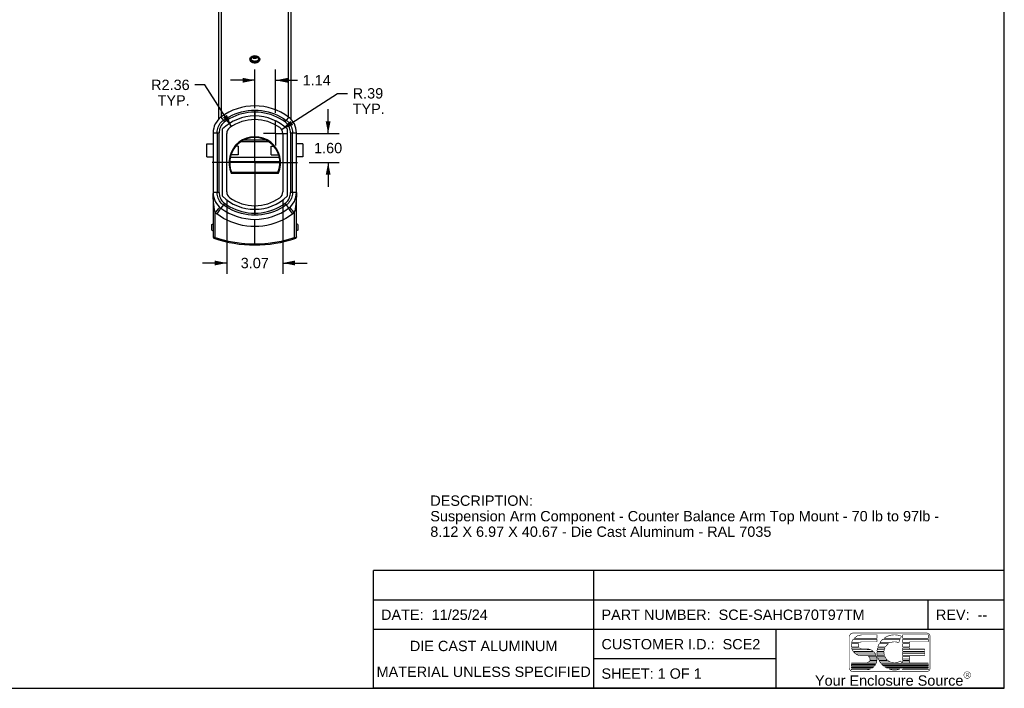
# Model space of a CAD drawing. Header units: inches. Extents: x 0 to 113, y 0 to 73.
# Tile 9 of 12: x 59 to 113, y 0 to 37. Entities that reach past the tile are written whole.
import ezdxf

# ---------------------------------------------------------------- set-up
doc = ezdxf.new("R2010")
doc.units = ezdxf.units.IN
doc.header["$LTSCALE"] = 6.233333
doc.header["$MEASUREMENT"] = 0
doc.linetypes.add('CENTER', pattern=[0.6, 0.375, -0.075, 0.075, -0.075])
doc.layers.get('0').update_dxf_attribs({"linetype": 'CONTINUOUS'})
doc.layers.add('DEFAULT_1', color=7, linetype='CENTER')
doc.styles.get("Standard").update_dxf_attribs({"font": 'arial.ttf'})
doc.styles.add('TEXTSTYLE_2', font='arial.ttf')
doc.dimstyles.new('DIMSTYLE_1', dxfattribs={"dimtxt": 0.566667, "dimasz": 0.666667, "dimexe": 0.09, "dimexo": 0.07, "dimgap": 0.0425, "dimtad": 0, "dimtih": 1, "dimtoh": 1, "dimzin": 4, "dimdsep": 46, "dimtxsty": 'Standard', "dimblk": '_FILLED', "dimblk1": '_FILLED', "dimblk2": '_FILLED', "dimcen": 0.09, "dimadec": 3, "dimazin": 1, "dimtfac": 1, "dimtdec": 3, "dimtofl": 0, "dimtmove": 0, "dimatfit": 3, "dimldrblk": '_FILLED', "dimfxl": 0, "dimtolj": 1, "dimtzin": 4, "dimarcsym": 0})
doc.dimstyles.new('DIMSTYLE_2', dxfattribs={"dimtxt": 0.566667, "dimasz": 0.666667, "dimexe": 0.09, "dimexo": 0.07, "dimgap": 0.09, "dimtad": 0, "dimtih": 1, "dimtoh": 1, "dimzin": 4, "dimdsep": 46, "dimtxsty": 'Standard', "dimblk": '_FILLED', "dimblk1": '_FILLED', "dimblk2": '_FILLED', "dimcen": 0.09, "dimadec": 3, "dimazin": 1, "dimtfac": 1, "dimtdec": 3, "dimtofl": 0, "dimtmove": 0, "dimatfit": 3, "dimldrblk": '_FILLED', "dimfxl": 0, "dimtolj": 1, "dimtzin": 4, "dimarcsym": 0})

# ---------------------------------------------------------------- blocks, each defined once
blk = doc.blocks.new('_FILLED')
at = {"color": 0, "linetype": 'ByBlock'}
blk.add_solid([(0, 0), (-1, 0.2), (-1, -0.2)], dxfattribs=at)
blk = doc.blocks.new('*D1')
at = {"color": 2, "linetype": 'Continuous'}
for p, q in [((70.71, 26.756), (70.71, 22.723)), ((73.78, 26.756), (73.78, 22.723)), ((70.71, 23.323), (69.376, 23.323)), ((73.78, 23.323), (75.114, 23.323))]:
    blk.add_line(p, q, dxfattribs=at)
at = {"color": 2, "linetype": 'Continuous', "xscale": 0.6666666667, "yscale": 0.6666666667, "zscale": 0.6666666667}
blk.add_blockref('_FILLED', (70.71, 23.323), dxfattribs=at)
at = {"color": 2, "linetype": 'Continuous', "xscale": 0.6666666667, "yscale": 0.6666666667, "zscale": 0.6666666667, "rotation": 180}
blk.add_blockref('_FILLED', (73.78, 23.323), dxfattribs=at)
at = {"color": 2, "linetype": 'Continuous', "insert": (72.245, 23.606), "char_height": 0.5667, "width": 1.5399, "attachment_point": 2, "line_spacing_factor": 0.9}
blk.add_mtext('3.07', dxfattribs=at)
blk = doc.blocks.new('*D2')
at = {"color": 2, "linetype": 'Continuous'}
for p, q in [((73.717, 30.644), (76.778, 32.627)), ((76.778, 32.627), (77.328, 32.627))]:
    blk.add_line(p, q, dxfattribs=at)
at = {"color": 2, "linetype": 'Continuous', "xscale": 0.6666666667, "yscale": 0.6666666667, "zscale": 0.6666666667, "rotation": 212.9376959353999}
blk.add_blockref('_FILLED', (73.717, 30.644), dxfattribs=at)
at = {"color": 2, "linetype": 'Continuous', "insert": (77.612, 32.911), "char_height": 0.5667, "width": 1.75477, "attachment_point": 1, "line_spacing_factor": 0.9}
blk.add_mtext('R.39\\PTYP.', dxfattribs=at)
blk = doc.blocks.new('*D3')
at = {"color": 2, "linetype": 'Continuous'}
for p, q in [((69.508, 33.092), (68.958, 33.092)), ((70.969, 30.815), (69.508, 33.092))]:
    blk.add_line(p, q, dxfattribs=at)
at = {"color": 2, "linetype": 'Continuous', "xscale": 0.6666666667, "yscale": 0.6666666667, "zscale": 0.6666666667, "rotation": 302.6889258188}
blk.add_blockref('_FILLED', (70.969, 30.815), dxfattribs=at)
at = {"color": 2, "linetype": 'Continuous', "insert": (68.674, 33.376), "char_height": 0.5667, "width": 2.11078, "attachment_point": 3, "line_spacing_factor": 0.9}
blk.add_mtext('R2.36\\PTYP.', dxfattribs=at)
blk = doc.blocks.new('*D4')
at = {"color": 2, "linetype": 'Continuous'}
for p, q in [((76.266, 30.43), (76.266, 31.764)), ((74.52, 30.43), (76.866, 30.43)), ((75.232, 28.827), (76.866, 28.827)), ((76.266, 28.827), (76.266, 27.493))]:
    blk.add_line(p, q, dxfattribs=at)
at = {"color": 2, "linetype": 'Continuous', "xscale": 0.6666666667, "yscale": 0.6666666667, "zscale": 0.6666666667}
for p, rotation in [((76.266, 30.43), 270), ((76.266, 28.827), 90)]:
    blk.add_blockref('_FILLED', p, dxfattribs=dict(at, rotation=rotation))
at = {"color": 2, "linetype": 'Continuous', "insert": (76.266, 29.912), "char_height": 0.5667, "width": 1.5399, "attachment_point": 2, "line_spacing_factor": 0.9}
blk.add_mtext('1.60', dxfattribs=at)
blk = doc.blocks.new('*D5')
at = {"color": 2, "linetype": 'Continuous'}
for p, q in [((72.245, 31.813), (72.245, 33.944)), ((73.387, 31.564), (73.387, 33.944)), ((72.245, 33.344), (70.912, 33.344)), ((73.387, 33.344), (74.585, 33.344))]:
    blk.add_line(p, q, dxfattribs=at)
at = {"color": 2, "linetype": 'Continuous', "xscale": 0.6666666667, "yscale": 0.6666666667, "zscale": 0.6666666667}
blk.add_blockref('_FILLED', (72.245, 33.344), dxfattribs=at)
at = {"color": 2, "linetype": 'Continuous', "xscale": 0.6666666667, "yscale": 0.6666666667, "zscale": 0.6666666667, "rotation": 180}
blk.add_blockref('_FILLED', (73.387, 33.344), dxfattribs=at)
at = {"color": 2, "linetype": 'Continuous', "insert": (74.868, 33.628), "char_height": 0.5667, "width": 1.5399, "attachment_point": 1, "line_spacing_factor": 0.9}
blk.add_mtext('1.14', dxfattribs=at)

msp = doc.modelspace()

# ---------------------------------------------------------------- linework, layer by layer
at = {"color": 7, "linetype": 'Continuous'}
for p, q in [((113.333, 0), (113.333, 73.333)), ((72.151, 34.578), (72.149, 34.591)), ((72.162, 34.586), (72.15, 34.581)), ((72.162, 34.621), (72.245, 34.652)), ((72.162, 34.56), (72.162, 34.621)), ((72.245, 34.53), (72.162, 34.56)), ((72.182, 34.637), (72.196, 34.643)), ((72.196, 34.643), (72.213, 34.648)), ((72.213, 34.648), (72.23, 34.651)), ((72.245, 34.652), (72.329, 34.621)), ((72.329, 34.56), (72.245, 34.53)), ((72.267, 34.65), (72.287, 34.646)), ((72.329, 34.621), (72.329, 34.56)), ((72.34, 34.581), (72.329, 34.587)), ((72.339, 34.605), (72.342, 34.591)), ((71.969, 34.476), (71.973, 34.449)), ((72.21, 34.534), (72.193, 34.54)), ((72.227, 34.531), (72.21, 34.534)), ((72.276, 34.533), (72.26, 34.531)), ((72.517, 34.449), (72.521, 34.476)), ((70.391, 31.324), (70.522, 31.147)), ((72.243, 31.595), (72.243, 31.631)), ((72.247, 31.595), (72.243, 31.595)), ((72.243, 31.595), (72.243, 31.203)), ((72.246, 31.679), (72.247, 31.65)), ((72.247, 31.203), (72.247, 31.595)), ((74.099, 31.324), (73.968, 31.147)), ((70.587, 31.057), (70.566, 31.086)), ((72.247, 31.204), (72.243, 31.204)), ((73.952, 31.124), (73.935, 31.1)), ((69.962, 30.47), (70.29, 30.47)), ((69.962, 30.47), (69.962, 27.165)), ((70.18, 30.47), (70.18, 27.183)), ((70.29, 27.183), (70.29, 30.47)), ((70.473, 26.98), (70.473, 30.673)), ((70.71, 27.223), (70.71, 30.43)), ((73.78, 30.43), (73.78, 27.223)), ((74.017, 30.673), (74.017, 26.98)), ((74.2, 30.47), (74.529, 30.47)), ((74.2, 30.47), (74.2, 27.183)), ((74.31, 27.183), (74.31, 30.47)), ((74.529, 24.757), (74.529, 30.47)), ((69.607, 29.85), (69.962, 29.85)), ((69.607, 29.142), (69.607, 29.85)), ((71.34, 29.732), (71.207, 29.732)), ((71.34, 29.732), (71.34, 29.26)), ((71.489, 29.978), (73.001, 29.978)), ((71.65, 30.07), (72.84, 30.07)), ((73.151, 29.732), (73.283, 29.732)), ((73.151, 29.26), (73.151, 29.732)), ((74.883, 29.85), (74.529, 29.85)), ((74.883, 29.85), (74.883, 29.142)), ((71.34, 29.26), (70.937, 29.26)), ((73.151, 29.26), (73.553, 29.26)), ((69.607, 29.142), (69.962, 29.142)), ((70.867, 28.882), (73.544, 28.882)), ((70.9, 29.126), (73.591, 29.126)), ((74.883, 29.142), (74.529, 29.142)), ((70.951, 28.248), (73.539, 28.248)), ((73.514, 28.287), (70.976, 28.287)), ((73.514, 28.287), (73.514, 28.286)), ((73.514, 28.286), (73.518, 28.281)), ((70.29, 27.183), (69.962, 27.183)), ((69.962, 27.139), (69.962, 24.735)), ((74.529, 27.183), (74.2, 27.183)), ((70.522, 26.506), (70.391, 26.329)), ((70.556, 26.554), (70.539, 26.53)), ((72.243, 26.45), (72.243, 26.058)), ((72.243, 26.449), (72.247, 26.449)), ((72.247, 26.058), (72.247, 26.45)), ((73.925, 26.567), (73.903, 26.596)), ((73.968, 26.506), (74.099, 26.329)), ((70.078, 24.716), (70.078, 26.082)), ((70.163, 26.013), (70.215, 26.083)), ((70.186, 26.208), (70.254, 26.288)), ((70.215, 26.083), (70.284, 26.178)), ((70.254, 26.288), (70.29, 26.33)), ((70.284, 26.178), (70.324, 26.232)), ((70.324, 26.232), (70.356, 26.277)), ((72.243, 26.058), (72.247, 26.058)), ((72.244, 25.974), (72.244, 26.004)), ((72.247, 26.058), (72.247, 26.022)), ((74.251, 26.116), (74.185, 26.206)), ((74.327, 26.013), (74.251, 26.116)), ((74.329, 26.178), (74.257, 26.263)), ((74.412, 26.082), (74.329, 26.178)), ((74.412, 26.082), (74.412, 24.716)), ((69.883, 25.435), (69.962, 25.48)), ((69.883, 25.132), (69.883, 25.435)), ((72.245, 24.315), (72.245, 25.716)), ((74.607, 25.435), (74.529, 25.48)), ((74.607, 25.435), (74.607, 25.132)), ((69.883, 25.132), (69.962, 25.086)), ((74.607, 25.132), (74.529, 25.086)), ((69.998, 24.729), (69.962, 24.735)), ((70.078, 24.716), (69.998, 24.729)), ((74.412, 24.716), (74.517, 24.733)), ((74.517, 24.733), (74.524, 24.734)), ((74.529, 24.755), (74.529, 24.735)), ((0, 0), (113.333, 0))]:
    msp.add_line(p, q, dxfattribs=at)
at = {"color": 6, "linetype": 'Continuous'}
for p, q in [((70.277, 31.224), (70.277, 48.182)), ((70.404, 48.281), (70.404, 31.333)), ((74.086, 31.333), (74.086, 48.281)), ((74.214, 48.182), (74.214, 31.225)), ((71.973, 34.525), (71.983, 34.552)), ((71.983, 34.552), (71.999, 34.578)), ((72.162, 34.662), (72.13, 34.648)), ((72.196, 34.672), (72.162, 34.662)), ((72.162, 34.56), (72.245, 34.59)), ((72.202, 34.636), (72.175, 34.631)), ((72.181, 34.636), (72.214, 34.641)), ((72.245, 34.652), (72.245, 34.59)), ((72.245, 34.59), (72.329, 34.56)), ((72.307, 34.669), (72.27, 34.675)), ((72.316, 34.631), (72.288, 34.636)), ((72.491, 34.578), (72.507, 34.552)), ((72.507, 34.552), (72.517, 34.525)), ((71.974, 34.529), (71.969, 34.498)), ((71.969, 34.498), (71.973, 34.525)), ((71.969, 34.498), (71.969, 34.476)), ((71.983, 34.532), (71.979, 34.505)), ((71.993, 34.453), (72.009, 34.429)), ((72.029, 34.505), (72.032, 34.529)), ((72.032, 34.481), (72.029, 34.505)), ((72.039, 34.52), (72.041, 34.532)), ((72.039, 34.512), (72.039, 34.52)), ((72.039, 34.52), (72.039, 34.52)), ((72.043, 34.485), (72.039, 34.512)), ((72.134, 34.403), (72.102, 34.419)), ((72.276, 34.384), (72.241, 34.382)), ((72.449, 34.492), (72.442, 34.473)), ((72.451, 34.512), (72.449, 34.492)), ((72.451, 34.52), (72.451, 34.52)), ((72.451, 34.52), (72.451, 34.512)), ((72.458, 34.529), (72.461, 34.505)), ((72.461, 34.505), (72.458, 34.481)), ((72.481, 34.428), (72.497, 34.453)), ((72.497, 34.453), (72.507, 34.478)), ((72.505, 34.441), (72.517, 34.469)), ((72.511, 34.505), (72.507, 34.532)), ((72.507, 34.478), (72.511, 34.505)), ((72.517, 34.525), (72.521, 34.498)), ((72.517, 34.469), (72.521, 34.498)), ((72.521, 34.498), (72.518, 34.521)), ((72.521, 34.498), (72.521, 34.476))]:
    msp.add_line(p, q, dxfattribs=at)
at = {"color": 2, "linetype": 'Continuous'}
for p, q in [((113.333, 6.456), (78.75, 6.456)), ((78.75, 0), (78.75, 6.456)), ((90.833, 0), (90.833, 6.456)), ((113.333, 0), (113.333, 6.456)), ((113.333, 4.841), (78.75, 4.841)), ((109.167, 3.228), (109.167, 4.841)), ((113.333, 3.228), (78.75, 3.228)), ((100.833, 0), (100.833, 3.228)), ((100.833, 1.613), (90.833, 1.613)), ((113.333, 0), (78.75, 0))]:
    msp.add_line(p, q, dxfattribs=at)
at = {"color": 6, "linetype": 'Continuous'}
for points in [[(72.126, 34.655), (72.09, 34.641), (72.059, 34.624), (72.031, 34.605), (72.009, 34.582), (71.993, 34.558), (71.983, 34.532)], [(71.999, 34.578), (72.022, 34.602), (72.05, 34.623), (72.083, 34.641), (72.12, 34.656)], [(72.032, 34.529), (72.042, 34.552), (72.05, 34.563)], [(72.049, 34.56), (72.041, 34.533), (72.039, 34.52)], [(72.041, 34.532), (72.048, 34.552), (72.061, 34.571), (72.077, 34.588), (72.097, 34.603), (72.121, 34.616)], [(72.13, 34.648), (72.103, 34.631), (72.08, 34.609), (72.062, 34.586), (72.049, 34.56)], [(72.12, 34.656), (72.16, 34.666), (72.202, 34.673)], [(72.121, 34.616), (72.149, 34.627), (72.181, 34.636)], [(72.177, 34.666), (72.164, 34.664), (72.126, 34.655)], [(72.27, 34.675), (72.233, 34.676), (72.196, 34.672)], [(72.284, 34.64), (72.32, 34.633), (72.356, 34.622)], [(72.289, 34.672), (72.331, 34.666), (72.371, 34.655)], [(72.376, 34.639), (72.343, 34.657), (72.307, 34.669)], [(72.366, 34.654), (72.328, 34.664), (72.315, 34.666)], [(72.356, 34.622), (72.389, 34.606), (72.414, 34.586), (72.434, 34.564), (72.447, 34.539), (72.451, 34.52)], [(72.507, 34.532), (72.498, 34.557), (72.481, 34.582), (72.46, 34.604), (72.433, 34.624), (72.401, 34.64), (72.366, 34.654)], [(72.371, 34.655), (72.407, 34.641), (72.44, 34.623), (72.468, 34.602), (72.491, 34.578)], [(72.44, 34.563), (72.425, 34.591), (72.403, 34.617), (72.376, 34.639)], [(72.451, 34.52), (72.449, 34.534), (72.44, 34.563)], [(72.44, 34.562), (72.448, 34.552), (72.458, 34.529)], [(72.518, 34.521), (72.51, 34.545), (72.496, 34.569)], [(71.969, 34.498), (71.972, 34.476), (71.978, 34.455), (71.99, 34.432)], [(71.979, 34.505), (71.983, 34.478), (71.993, 34.453)], [(71.99, 34.432), (72.006, 34.412), (72.024, 34.394), (72.045, 34.378), (72.071, 34.363), (72.1, 34.35), (72.133, 34.339), (72.168, 34.331), (72.204, 34.326), (72.242, 34.324), (72.281, 34.326), (72.32, 34.331), (72.36, 34.34), (72.397, 34.353), (72.432, 34.37), (72.463, 34.391), (72.487, 34.415), (72.505, 34.441)], [(72.009, 34.429), (72.031, 34.406), (72.057, 34.387)], [(72.08, 34.417), (72.059, 34.437), (72.042, 34.458), (72.032, 34.481)], [(72.102, 34.419), (72.076, 34.438), (72.056, 34.46), (72.043, 34.485)], [(72.057, 34.387), (72.089, 34.37), (72.124, 34.356), (72.162, 34.346), (72.202, 34.34), (72.244, 34.338), (72.285, 34.34), (72.326, 34.346), (72.364, 34.356), (72.4, 34.369)], [(72.138, 34.387), (72.107, 34.4), (72.08, 34.417)], [(72.241, 34.382), (72.206, 34.385), (72.17, 34.391), (72.134, 34.403)], [(72.354, 34.388), (72.32, 34.378), (72.283, 34.371), (72.246, 34.369), (72.208, 34.371), (72.172, 34.377), (72.138, 34.387)], [(72.341, 34.397), (72.309, 34.389), (72.276, 34.384)], [(72.393, 34.422), (72.369, 34.409), (72.341, 34.397)], [(72.41, 34.418), (72.384, 34.401), (72.354, 34.388)], [(72.442, 34.473), (72.429, 34.454), (72.413, 34.436), (72.393, 34.422)], [(72.4, 34.369), (72.431, 34.386), (72.459, 34.406), (72.481, 34.428)], [(72.458, 34.481), (72.448, 34.458), (72.432, 34.437), (72.41, 34.418)]]:
    msp.add_lwpolyline(points, dxfattribs=at)
at = {"color": 7, "linetype": 'Continuous'}
for points in [[(72.149, 34.591), (72.15, 34.601), (72.154, 34.611), (72.161, 34.621)], [(72.166, 34.556), (72.157, 34.566), (72.151, 34.578)], [(72.161, 34.621), (72.171, 34.629), (72.182, 34.637)], [(72.193, 34.54), (72.178, 34.547), (72.166, 34.556)], [(72.23, 34.651), (72.249, 34.652), (72.267, 34.65)], [(72.287, 34.646), (72.305, 34.638), (72.319, 34.63)], [(72.332, 34.564), (72.324, 34.556), (72.315, 34.549), (72.303, 34.542)], [(72.319, 34.63), (72.331, 34.619), (72.339, 34.605)], [(72.342, 34.591), (72.34, 34.582), (72.337, 34.573), (72.332, 34.564)], [(71.973, 34.449), (71.983, 34.423), (71.999, 34.397), (72.022, 34.374), (72.05, 34.353), (72.083, 34.336), (72.12, 34.322), (72.16, 34.311), (72.202, 34.305), (72.245, 34.303), (72.288, 34.305), (72.33, 34.311), (72.37, 34.322), (72.407, 34.336), (72.44, 34.353), (72.468, 34.374), (72.491, 34.397), (72.507, 34.423), (72.517, 34.449)], [(72.26, 34.531), (72.244, 34.53), (72.227, 34.531)], [(72.303, 34.542), (72.29, 34.537), (72.276, 34.533)], [(70.522, 31.147), (70.674, 31.252), (70.832, 31.346), (70.996, 31.43), (71.165, 31.504), (71.338, 31.566), (71.515, 31.618), (71.695, 31.658), (71.877, 31.686), (72.061, 31.703), (72.245, 31.708)], [(72.243, 31.595), (72.066, 31.59), (71.89, 31.575), (71.715, 31.547), (71.542, 31.509), (71.372, 31.46), (71.205, 31.4), (71.043, 31.329), (70.885, 31.248), (70.733, 31.157), (70.587, 31.057)], [(72.243, 31.631), (72.244, 31.664), (72.244, 31.678), (72.244, 31.69), (72.245, 31.7), (72.245, 31.708)], [(72.245, 31.708), (72.429, 31.703), (72.613, 31.686), (72.795, 31.658), (72.975, 31.618), (73.152, 31.566), (73.325, 31.504), (73.494, 31.43), (73.658, 31.346), (73.816, 31.252), (73.968, 31.147)], [(72.245, 31.708), (72.245, 31.7), (72.246, 31.691), (72.246, 31.679)], [(72.247, 31.65), (72.247, 31.614), (72.247, 31.595)], [(73.903, 31.057), (73.757, 31.157), (73.605, 31.248), (73.448, 31.329), (73.285, 31.4), (73.119, 31.46), (72.948, 31.509), (72.776, 31.547), (72.601, 31.575), (72.425, 31.59), (72.247, 31.595)], [(70.18, 30.47), (70.184, 30.549), (70.195, 30.627), (70.213, 30.703), (70.238, 30.778), (70.27, 30.85), (70.309, 30.918), (70.354, 30.983), (70.405, 31.043), (70.461, 31.098), (70.522, 31.147)], [(70.587, 31.057), (70.534, 31.014), (70.485, 30.966), (70.441, 30.914), (70.402, 30.858), (70.369, 30.799), (70.341, 30.737), (70.319, 30.672), (70.303, 30.606), (70.293, 30.539), (70.29, 30.47)], [(70.566, 31.086), (70.547, 31.112), (70.539, 31.123), (70.532, 31.133), (70.526, 31.141), (70.522, 31.147)], [(72.243, 31.203), (72.244, 31.203), (72.244, 31.203), (72.244, 31.203), (72.245, 31.203), (72.245, 31.202), (72.246, 31.203), (72.246, 31.203), (72.247, 31.203)], [(73.935, 31.1), (73.914, 31.072), (73.903, 31.057)], [(74.2, 30.47), (74.197, 30.539), (74.187, 30.606), (74.171, 30.672), (74.149, 30.737), (74.122, 30.799), (74.088, 30.858), (74.049, 30.914), (74.005, 30.966), (73.956, 31.014), (73.903, 31.057)], [(73.968, 31.147), (73.964, 31.141), (73.959, 31.134), (73.952, 31.124)], [(73.968, 31.147), (74.029, 31.098), (74.085, 31.043), (74.136, 30.983), (74.181, 30.918), (74.22, 30.85), (74.252, 30.778), (74.277, 30.703), (74.296, 30.627), (74.307, 30.549), (74.31, 30.47)], [(73.544, 28.882), (73.582, 28.885), (73.617, 28.891), (73.621, 28.893)], [(70.951, 28.248), (70.956, 28.256), (70.961, 28.264)], [(70.961, 28.264), (70.975, 28.284), (70.976, 28.286), (70.977, 28.287)], [(73.518, 28.281), (73.529, 28.264), (73.534, 28.256), (73.539, 28.248)], [(70.078, 26.082), (70.069, 26.117), (70.06, 26.152), (70.053, 26.187), (70.045, 26.221), (70.039, 26.254), (70.033, 26.288), (70.027, 26.322), (70.021, 26.357), (70.015, 26.394), (70.01, 26.434), (70.004, 26.475), (69.999, 26.519), (69.993, 26.564), (69.988, 26.612), (69.984, 26.664), (69.979, 26.72), (69.975, 26.779), (69.971, 26.842), (69.968, 26.91), (69.965, 26.982), (69.963, 27.058), (69.962, 27.139)], [(70.522, 26.506), (70.461, 26.556), (70.405, 26.611), (70.354, 26.671), (70.309, 26.735), (70.27, 26.804), (70.238, 26.875), (70.213, 26.95), (70.195, 27.026), (70.184, 27.104), (70.18, 27.183)], [(70.29, 27.183), (70.293, 27.115), (70.303, 27.047), (70.319, 26.981), (70.341, 26.916), (70.369, 26.854), (70.402, 26.795), (70.441, 26.739), (70.485, 26.687), (70.534, 26.639), (70.587, 26.596)], [(73.903, 26.596), (73.956, 26.639), (74.005, 26.687), (74.049, 26.739), (74.088, 26.795), (74.122, 26.854), (74.149, 26.916), (74.171, 26.981), (74.187, 27.047), (74.197, 27.115), (74.2, 27.183)], [(74.31, 27.183), (74.307, 27.104), (74.296, 27.026), (74.277, 26.95), (74.252, 26.875), (74.22, 26.804), (74.181, 26.735), (74.136, 26.671), (74.085, 26.611), (74.029, 26.556), (73.968, 26.506)], [(74.529, 27.183), (74.528, 27.076), (74.525, 26.974), (74.521, 26.877), (74.516, 26.785), (74.509, 26.697), (74.502, 26.615), (74.494, 26.537), (74.485, 26.464), (74.475, 26.396), (74.465, 26.332), (74.454, 26.27), (74.442, 26.209), (74.428, 26.146), (74.412, 26.082)], [(70.539, 26.53), (70.532, 26.52), (70.526, 26.512), (70.522, 26.506)], [(72.245, 25.946), (72.061, 25.951), (71.877, 25.967), (71.695, 25.996), (71.515, 26.036), (71.338, 26.087), (71.165, 26.149), (70.996, 26.223), (70.832, 26.307), (70.674, 26.402), (70.522, 26.506)], [(70.587, 26.596), (70.576, 26.582), (70.556, 26.554)], [(70.587, 26.596), (70.733, 26.496), (70.885, 26.405), (71.043, 26.324), (71.205, 26.254), (71.372, 26.194), (71.542, 26.144), (71.715, 26.106), (71.89, 26.079), (72.066, 26.063), (72.243, 26.058)], [(72.247, 26.45), (72.246, 26.45), (72.246, 26.45), (72.246, 26.45), (72.245, 26.451), (72.245, 26.451), (72.245, 26.451), (72.244, 26.45), (72.243, 26.45)], [(73.968, 26.506), (73.816, 26.402), (73.658, 26.307), (73.494, 26.223), (73.325, 26.149), (73.152, 26.087), (72.975, 26.036), (72.795, 25.996), (72.613, 25.967), (72.429, 25.951), (72.245, 25.946)], [(72.247, 26.058), (72.425, 26.063), (72.601, 26.079), (72.776, 26.106), (72.948, 26.144), (73.119, 26.194), (73.285, 26.254), (73.448, 26.324), (73.605, 26.405), (73.757, 26.496), (73.903, 26.596)], [(73.968, 26.506), (73.964, 26.512), (73.959, 26.52), (73.952, 26.529), (73.944, 26.54), (73.925, 26.567)], [(70.078, 26.082), (70.106, 26.115), (70.186, 26.208)], [(70.163, 26.013), (70.148, 26.024), (70.134, 26.036), (70.12, 26.047), (70.106, 26.058), (70.092, 26.07), (70.078, 26.082)], [(72.245, 25.323), (72.022, 25.33), (71.8, 25.352), (71.58, 25.388), (71.362, 25.438), (71.149, 25.501), (70.939, 25.578), (70.735, 25.668), (70.537, 25.771), (70.347, 25.886), (70.163, 26.013)], [(70.29, 26.33), (70.304, 26.347), (70.315, 26.361), (70.323, 26.371), (70.327, 26.377), (70.329, 26.38)], [(70.356, 26.277), (70.369, 26.295), (70.379, 26.31), (70.386, 26.32), (70.39, 26.327), (70.391, 26.329)], [(72.244, 26.004), (72.243, 26.039), (72.243, 26.058)], [(72.245, 25.946), (72.245, 25.953), (72.244, 25.962), (72.244, 25.974)], [(72.247, 26.022), (72.246, 25.989), (72.246, 25.975), (72.246, 25.963), (72.245, 25.953), (72.245, 25.946)], [(74.327, 26.013), (74.143, 25.886), (73.953, 25.771), (73.755, 25.668), (73.551, 25.578), (73.341, 25.501), (73.128, 25.437), (72.91, 25.388), (72.69, 25.352), (72.468, 25.33), (72.245, 25.323)], [(74.185, 26.206), (74.149, 26.256), (74.134, 26.277), (74.122, 26.295), (74.111, 26.31), (74.104, 26.32), (74.1, 26.327), (74.099, 26.329)], [(74.257, 26.263), (74.217, 26.31), (74.2, 26.33), (74.186, 26.347), (74.175, 26.361), (74.167, 26.371), (74.163, 26.377), (74.162, 26.38)], [(74.412, 26.082), (74.399, 26.07), (74.385, 26.058), (74.37, 26.047), (74.356, 26.036), (74.342, 26.024), (74.327, 26.013)], [(70.068, 24.685), (70.065, 24.677), (70.063, 24.67), (70.061, 24.664), (70.061, 24.661), (70.06, 24.66)], [(70.078, 24.716), (70.074, 24.705), (70.068, 24.685)], [(70.078, 24.716), (70.43, 24.612), (70.787, 24.527), (71.148, 24.46), (71.512, 24.412), (71.878, 24.383), (72.245, 24.374)], [(72.245, 24.374), (72.613, 24.383), (72.978, 24.412), (73.342, 24.46), (73.703, 24.527), (74.06, 24.612), (74.412, 24.716)], [(74.412, 24.716), (74.419, 24.695), (74.422, 24.685), (74.425, 24.676), (74.427, 24.669), (74.429, 24.664), (74.43, 24.661), (74.43, 24.66)]]:
    msp.add_lwpolyline(points, dxfattribs=at)
at = {"color": 2, "linetype": 'Continuous', "const_width": 0.0333}
for points in [[(105.04, 3.029, 0.414214), (104.848, 2.837)], [(105.048, 2.687, 0.090232), (104.962, 2.5)], [(106.671, 2.687, 0.064617), (106.51, 2.5)], [(107.694, 2.854, 0.272068), (106.729, 2.735)], [(109.264, 2.837, 0.415492), (109.072, 3.029)], [(104.952, 2.452, 0.081879), (104.952, 2.265)], [(104.961, 2.217, 0.089982), (105.046, 2.03)], [(105.353, 2.452, 0.260579), (105.352, 2.265)], [(105.389, 2.217, 0.191374), (105.52, 2.165)], [(105.52, 2.549, 0.185008), (105.392, 2.5)], [(106.147, 2.03, 0.176612), (105.777, 2.165)], [(106.384, 2.217, 0.049539), (106.354, 2.03)], [(106.481, 2.452, 0.053498), (106.398, 2.265)], [(106.791, 2.217, 0.084961), (106.739, 2.03)], [(106.993, 2.452, 0.113329), (106.816, 2.265)], [(107.541, 2.502, 0.209114), (107.08, 2.5)], [(105.071, 1.996, 0.170113), (105.395, 1.795)], [(105.966, 1.56, 0.287832), (105.885, 1.747)], [(106.315, 1.795, 0.105227), (106.184, 1.996)], [(106.352, 1.56, 0.082419), (106.33, 1.747)], [(106.353, 1.996, 0.05272), (106.369, 1.795)], [(106.38, 1.747, 0.051924), (106.446, 1.56)], [(106.737, 1.996, 0.088858), (106.765, 1.795)], [(106.783, 1.747, 0.099618), (106.911, 1.56)], [(104.848, 1.109, 0.414214), (105.04, 0.917)], [(105.777, 1.397, 0.298217), (105.953, 1.512)], [(106.094, 1.108, 0.048835), (106.181, 1.179)], [(106.224, 1.226, 0.049588), (106.287, 1.322)], [(106.309, 1.369, 0.064466), (106.348, 1.512)], [(106.47, 1.512, 0.044869), (106.566, 1.369)], [(106.607, 1.322, 0.03633), (106.709, 1.226)], [(106.773, 1.179, 0.036892), (106.896, 1.108)], [(106.967, 1.512, 0.32483), (107.644, 1.502)], [(107.73, 1.108, 0.009234), (107.761, 1.124)], [(109.072, 0.917, 0.414214), (109.264, 1.109)], [(105.777, 1.013, 0.102726), (106.006, 1.061)], [(107.014, 1.061, 0.196308), (107.611, 1.061)]]:
    msp.add_lwpolyline(points, format="xyb", dxfattribs=at)
for points in [[(104.848, 1.109), (104.848, 2.837)], [(105.04, 3.029), (109.073, 3.029)], [(105.048, 2.687), (106.353, 2.687)], [(106.353, 2.735), (105.085, 2.735)], [(105.28, 2.88), (105.087, 2.735)], [(105.087, 2.735), (105.281, 2.88)], [(105.514, 2.931), (105.28, 2.88)], [(105.281, 2.88), (105.514, 2.931)], [(105.52, 2.933), (106.353, 2.933)], [(106.353, 2.933), (106.353, 2.735)], [(106.353, 2.687), (106.353, 2.549)], [(106.671, 2.687), (107.622, 2.687)], [(107.642, 2.735), (106.729, 2.735)], [(107.541, 2.502), (107.622, 2.687)], [(107.642, 2.735), (107.694, 2.854)], [(107.761, 2.933), (109.168, 2.933)], [(107.761, 2.735), (107.761, 2.933)], [(109.168, 2.735), (107.761, 2.735)], [(107.761, 2.687), (109.168, 2.687)], [(107.761, 2.5), (107.761, 2.687)], [(109.168, 2.933), (109.168, 2.735)], [(109.168, 2.687), (109.168, 2.549)], [(109.264, 2.838), (109.264, 1.109)], [(104.952, 2.452), (105.353, 2.452)], [(105.352, 2.265), (104.952, 2.265)], [(105.392, 2.5), (104.962, 2.5)], [(104.961, 2.217), (105.389, 2.217)], [(106.353, 2.549), (105.52, 2.549)], [(105.52, 2.165), (105.777, 2.165)], [(106.384, 2.217), (106.791, 2.217)], [(106.816, 2.265), (106.398, 2.265)], [(106.481, 2.452), (106.993, 2.452)], [(107.08, 2.5), (106.51, 2.5)], [(108.145, 2.5), (107.761, 2.5)], [(107.761, 2.452), (108.145, 2.452)], [(107.761, 2.265), (107.761, 2.452)], [(108.145, 2.265), (107.761, 2.265)], [(107.761, 2.217), (108.145, 2.217)], [(107.761, 2.03), (107.761, 2.217)], [(109.168, 2.549), (108.145, 2.549)], [(108.145, 2.549), (108.145, 2.5)], [(108.145, 2.452), (108.145, 2.265)], [(108.145, 2.217), (108.145, 2.165)], [(108.145, 2.165), (108.976, 2.165)], [(108.976, 2.165), (108.976, 2.03)], [(104.988, 2.126), (105.97, 2.126)], [(106.147, 2.03), (105.046, 2.03)], [(105.071, 1.996), (106.184, 1.996)], [(105.207, 1.881), (106.269, 1.881)], [(106.315, 1.795), (105.395, 1.795)], [(105.885, 1.747), (106.33, 1.747)], [(106.344, 1.662), (105.949, 1.662)], [(106.353, 1.996), (106.737, 1.996)], [(106.739, 2.03), (106.354, 2.03)], [(106.358, 2.114), (106.75, 2.114)], [(106.358, 1.883), (106.745, 1.883)], [(106.765, 1.795), (106.369, 1.795)], [(106.38, 1.747), (106.783, 1.747)], [(106.404, 1.663), (106.831, 1.663)], [(108.976, 2.03), (107.761, 2.03)], [(107.761, 1.996), (108.976, 1.996)], [(107.761, 1.795), (107.761, 1.996)], [(108.976, 1.795), (107.761, 1.795)], [(107.761, 1.747), (108.145, 1.747)], [(107.761, 1.56), (107.761, 1.747)], [(107.761, 2.114), (108.974, 2.114)], [(107.761, 1.894), (108.974, 1.894)], [(107.761, 1.652), (108.143, 1.652)], [(108.145, 1.747), (108.145, 1.56)], [(108.976, 1.996), (108.976, 1.795)], [(104.944, 1.397), (105.777, 1.397)], [(104.944, 1.369), (104.944, 1.397)], [(106.309, 1.369), (104.944, 1.369)], [(104.944, 1.322), (106.287, 1.322)], [(104.944, 1.226), (104.944, 1.322)], [(104.944, 1.226), (106.224, 1.226)], [(104.944, 1.179), (106.181, 1.179)], [(104.944, 1.108), (104.944, 1.179)], [(106.094, 1.108), (104.944, 1.108)], [(104.945, 1.278), (106.264, 1.278)], [(104.945, 1.145), (106.146, 1.145)], [(106.333, 1.438), (105.895, 1.438)], [(105.953, 1.512), (106.348, 1.512)], [(105.966, 1.56), (106.352, 1.56)], [(106.446, 1.56), (106.911, 1.56)], [(106.47, 1.512), (106.967, 1.512)], [(106.514, 1.438), (107.091, 1.438)], [(107.737, 1.369), (106.566, 1.369)], [(106.607, 1.322), (109.168, 1.322)], [(106.675, 1.265), (109.154, 1.265)], [(106.709, 1.226), (109.168, 1.226)], [(106.773, 1.179), (109.168, 1.179)], [(106.86, 1.144), (109.171, 1.144)], [(107.73, 1.108), (106.896, 1.108)], [(107.644, 1.502), (107.737, 1.369)], [(107.761, 1.56), (108.145, 1.56)], [(107.761, 1.512), (108.145, 1.512)], [(107.761, 1.369), (107.761, 1.512)], [(109.168, 1.369), (107.761, 1.369)], [(107.761, 1.108), (107.761, 1.124)], [(109.168, 1.108), (107.761, 1.108)], [(107.761, 1.444), (108.148, 1.444)], [(108.145, 1.512), (108.145, 1.397)], [(108.145, 1.397), (109.168, 1.397)], [(109.168, 1.397), (109.168, 1.369)], [(109.168, 1.322), (109.168, 1.226)], [(109.168, 1.179), (109.168, 1.108)], [(104.944, 1.061), (106.006, 1.061)], [(104.944, 1.013), (104.944, 1.061)], [(104.944, 1.013), (105.777, 1.013)], [(109.072, 0.917), (105.04, 0.917)], [(107.014, 1.061), (107.611, 1.061)], [(107.761, 1.061), (109.168, 1.061)], [(107.761, 1.013), (107.761, 1.061)], [(109.168, 1.013), (107.761, 1.013)], [(109.168, 1.061), (109.168, 1.013)]]:
    msp.add_lwpolyline(points, dxfattribs=at)
at = {"color": 2, "linetype": 'Continuous', "const_width": 0.0233}
msp.add_lwpolyline([(111.119, 0.727, 1), (111.482, 0.727, 1)], format="xyb", close=True, dxfattribs=at)
at = {"color": 7, "linetype": 'Continuous'}
for centre, radius, start, end in [((72.245, 28.827), 3.11, 53.4051, 126.5949), ((71.025, 30.47), 1.063, 126.5949, 180), ((72.245, 28.827), 2.559, 90.0462, 133.8131), ((72.245, 28.827), 2.559, 46.1869, 89.9538), ((73.466, 30.47), 1.063, 0, 53.4051), ((72.245, 28.827), 2.362, 54.5495, 125.4505), ((71.103, 30.43), 0.394, 125.4505, 180), ((72.245, 28.827), 1.418, 335.8975, 204.1025), ((73.387, 30.43), 0.394, 0, 54.5495), ((72.245, 28.827), 1.379, 336.9536, 203.0464), ((71.025, 27.183), 1.063, 180.9711, 233.4051), ((71.103, 27.223), 0.394, 180, 234.5495), ((73.387, 27.223), 0.394, 305.4505, 360), ((73.466, 27.183), 1.063, 306.5949, 360), ((72.245, 28.827), 2.559, 226.1869, 269.9538), ((72.245, 28.827), 2.362, 234.5495, 305.4505), ((72.245, 28.827), 2.559, 270.0462, 313.8131), ((72.245, 28.827), 3.11, 233.4051, 306.5949), ((70.021, 24.735), 0.0591, 180.0026, 251.5493), ((72.245, 31.401), 7.087, 251.5493, 288.453), ((74.469, 24.735), 0.0591, 288.453, 10.6508), ((74.469, 24.757), 0.0591, 337.523, 360)]:
    msp.add_arc(centre, radius, start, end, dxfattribs=at)
at = {"layer": 'DEFAULT_1', "color": 2, "linetype": 'CENTER'}
for p, q in [((72.245, 28.827), (72.245, 31.346)), ((73.387, 30.43), (73.387, 31.097)), ((73.387, 30.43), (72.72, 30.43)), ((73.387, 30.43), (74.054, 30.43)), ((73.387, 30.43), (73.387, 29.763)), ((72.245, 28.827), (69.725, 28.827)), ((72.245, 28.827), (74.765, 28.827)), ((72.245, 28.827), (72.245, 26.307))]:
    msp.add_line(p, q, dxfattribs=at)

# ---------------------------------------------------------------- texts
at = {"color": 2, "linetype": 'Continuous'}
for s, insert, char_height, width, attachment_point, line_spacing_factor in [('DESCRIPTION:\\PSuspension Arm Component - Counter Balance Arm Top Mount - 70 lb to 97lb - \\P8.12 X 6.97 X 40.67 - Die Cast Aluminum - RAL 7035', (81.866, 10.574), 0.56667, 28.07844, 1, 0.9), ('DATE:  11/25/24', (79.167, 4.318), 0.56667, 5.84362, 1, 0.9), ('PART NUMBER:  SCE-SAHCB70T97TM', (91.25, 4.318), 0.56667, 14.39839, 1, 0.9), ('REV:  --', (109.583, 4.318), 0.5667, 2.80805, 1, 0.9), ('CUSTOMER I.D.:  SCE2', (91.25, 2.704), 0.56667, 8.68959, 1, 0.9), ('DIE CAST ALUMINUM \\PMATERIAL UNLESS SPECIFIED', (84.792, 2.606), 0.56667, 11.71884, 2, 1.5), ('SHEET: 1 OF 1', (91.25, 1.09), 0.56667, 5.48761, 1, 0.9)]:
    msp.add_mtext(s, dxfattribs=dict(at, insert=insert, char_height=char_height, width=width, attachment_point=attachment_point, line_spacing_factor=line_spacing_factor))
at = {"color": 2, "linetype": 'Continuous', "attachment_point": 2, "line_spacing_factor": 0.9, "style": 'TEXTSTYLE_2'}
for s, insert, char_height, width in [('Your Enclosure Source', (107.023, 0.709), 0.56667, 8.13346), ('R', (111.304, 0.825), 0.2, 0.20149)]:
    msp.add_mtext(s, dxfattribs=dict(at, insert=insert, char_height=char_height, width=width))

# ---------------------------------------------------------------- dimensions: what is measured, and where the dimension line sits
at = {"color": 2, "linetype": 'Continuous'}
for base, p1, p2, angle, picture, middle in [((72.245, 33.344), (73.387, 31.494), (72.245, 31.743), 180, '*D5', (75.662, 33.345)), ((76.266, 28.827), (74.45, 30.43), (75.162, 28.827), 270, '*D4', (76.29, 29.625))]:
    dim = msp.add_linear_dim(base=base, p1=p1, p2=p2, angle=angle, dimstyle='DIMSTYLE_1', dxfattribs=at)
    dim.commit()
    dim.dimension.update_dxf_attribs({"geometry": picture, "text_midpoint": middle, "dimtype": 160})
for center, mpoint, picture, middle in [((72.245, 28.827), (70.969, 30.815), '*D3', (67.619, 32.667)), ((73.387, 30.43), (73.717, 30.644), '*D2', (78.489, 32.202))]:
    dim = msp.add_radius_dim(center=center, mpoint=mpoint, text='R<>\\PTYP.', dimstyle='DIMSTYLE_2', override={"dimpost": '<>'}, dxfattribs=at)
    dim.commit()
    dim.dimension.update_dxf_attribs({"geometry": picture, "text_midpoint": middle, "dimtype": 164})
dim = msp.add_linear_dim(base=(73.78, 23.323), p1=(70.71, 26.826), p2=(73.78, 26.826), dimstyle='DIMSTYLE_1', dxfattribs=at)
dim.commit()
dim.dimension.update_dxf_attribs({"geometry": '*D1', "text_midpoint": (72.244, 23.32), "dimtype": 160})

doc.saveas('drawing.dxf')
